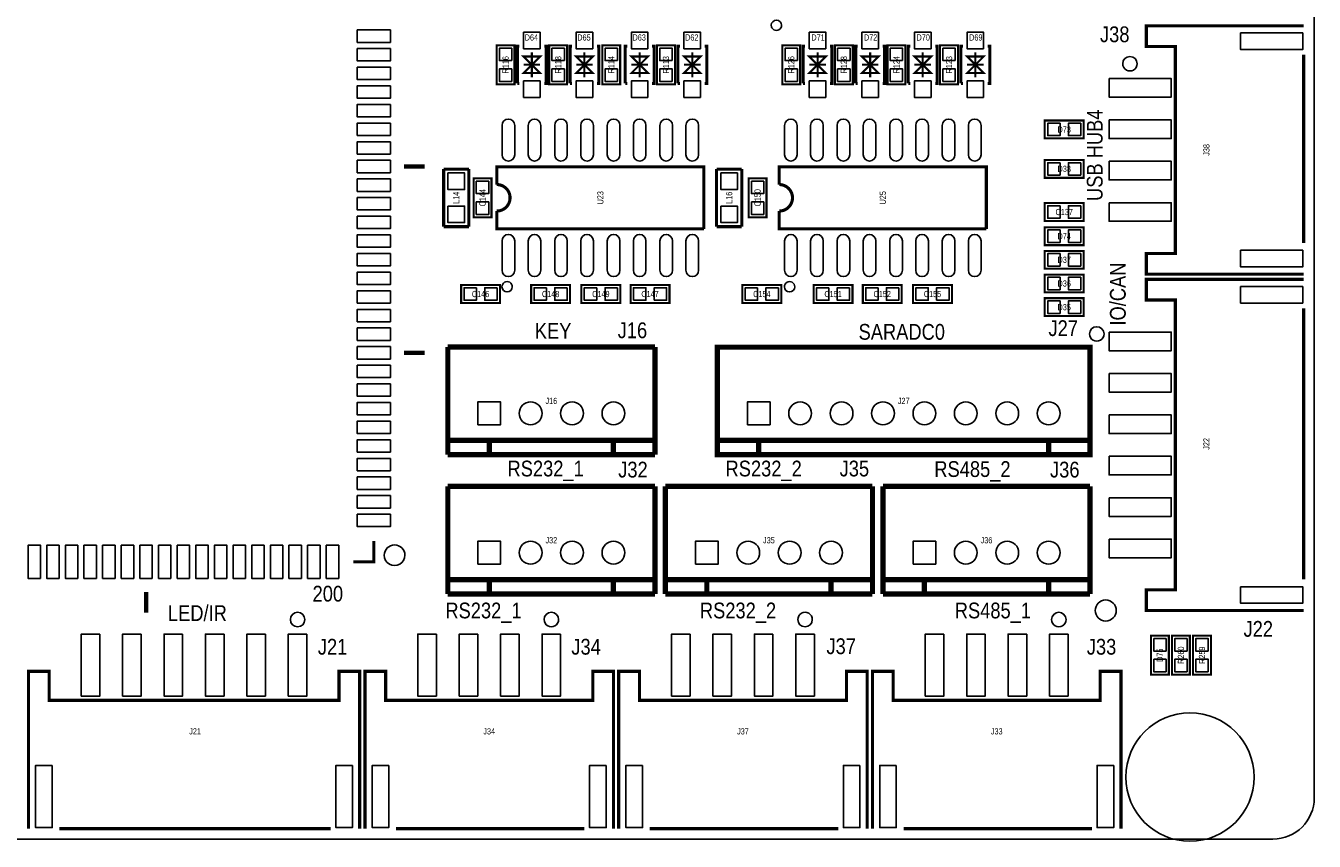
# Model space of a CAD drawing. Extents: x -1 to 129, y 0 to 82.
# Tile 4 of 7: x 67 to 129, y 0 to 39. Entities that reach past the tile are written whole.
import ezdxf
from ezdxf.enums import TextEntityAlignment as Align

# ---------------------------------------------------------------- set-up
doc = ezdxf.new("R2010")
doc.units = 0
for name, color, linetype in [('BG_OUTLINE', 3, 'CONTINUOUS'), ('BG_SILKSCREEN_TOP', 7, 'CONTINUOUS'), ('PG_SILKSCREEN_TOP', 253, 'CONTINUOUS'), ('PIN_TOP', 92, 'CONTINUOUS'), ('RD_SILKSCREEN_TOP', 7, 'CONTINUOUS')]:
    doc.layers.add(name, color=color, linetype=linetype)

msp = doc.modelspace()

# ---------------------------------------------------------------- linework, layer by layer
at = {"layer": 'BG_OUTLINE'}
msp.add_lwpolyline([(1.999996, 78.999994), (24.356873, 78.999994), (24.356873, 70.199987), (38.35687, 70.199987), (38.35687, 78.999994), (127.499999, 78.999994, -0.414213), (129.499995, 76.999998), (129.499995, 1.999996, -0.414212), (127.499999, 0), (1.999996, 0, -0.414212), (0, 1.999996), (0, 76.999998, -0.414213)], format="xyb", close=True, dxfattribs=at)
for points in [[(38.35687, 78.999994), (127.499999, 78.999994, -0.414213), (129.499995, 76.999998), (129.499995, 1.999996)], [(129.499995, 1.999996, -0.414212), (127.499999, 0), (1.999996, 0)]]:
    msp.add_lwpolyline(points, format="xyb", dxfattribs=at)
at = {"layer": 'PG_SILKSCREEN_TOP'}
for points in [[(103.776983, 39.321003, 1), (103.277005, 39.320997, 1)], [(120.952006, 37.465, 1), (120.251989, 37.464984, 1)], [(90.77419, 26.688009, 1), (90.274198, 26.687991, 1)], [(104.41399, 26.688009, 1), (103.913998, 26.687991, 1)], [(119.349012, 24.4094, 1), (118.648995, 24.409384, 1)], [(85.589999, 13.716, 1), (84.590003, 13.716013, 1)], [(80.754017, 10.610012, 1), (80.05401, 10.609988, 1)], [(93.008018, 10.610012, 1), (92.308009, 10.609988, 1)], [(105.26202, 10.610012, 1), (104.562009, 10.609988, 1)], [(117.515996, 10.610012, 1), (116.815982, 10.609988, 1)]]:
    msp.add_lwpolyline(points, format="xyb", close=True, dxfattribs=at)
for points, const_width in [([(128.992122, 39.301903), (121.392112, 39.301903), (121.392112, 38.301905), (122.792109, 38.301905), (122.792109, 28.301899), (121.392112, 28.301899), (121.392112, 27.301901), (128.992122, 27.301901)], 0.150012), ([(90.015289, 36.4744), (90.015289, 38.354), (90.878889, 38.354), (90.878889, 36.4744), (90.015289, 36.4744)], 0.1016), ([(91.01709, 36.514202), (91.01709, 38.314198), (91.11709, 38.314198)], 0.150012), ([(91.717089, 36.814201), (91.717089, 38.014199)], 0.1), ([(92.317087, 36.514202), (92.417087, 36.514202), (92.417087, 38.314198), (92.317087, 38.314198)], 0.150012), ([(92.555289, 36.4744), (92.555289, 38.354), (93.418889, 38.354), (93.418889, 36.4744), (92.555289, 36.4744)], 0.1016), ([(93.55709, 36.514202), (93.55709, 38.314198), (93.65709, 38.314198)], 0.150012), ([(94.257089, 36.814201), (94.257089, 38.014199)], 0.1), ([(94.857087, 36.514202), (94.957087, 36.514202), (94.957087, 38.314198), (94.857087, 38.314198)], 0.150012), ([(95.120689, 36.4744), (95.120689, 38.354), (95.984289, 38.354), (95.984289, 36.4744), (95.120689, 36.4744)], 0.1016), ([(96.22409, 36.514202), (96.22409, 38.314198), (96.32409, 38.314198)], 0.150012), ([(96.924089, 36.814201), (96.924089, 38.014199)], 0.1), ([(97.524087, 36.514202), (97.624087, 36.514202), (97.624087, 38.314198), (97.524087, 38.314198)], 0.150012), ([(97.762289, 36.4744), (97.762289, 38.354), (98.625889, 38.354), (98.625889, 36.4744), (97.762289, 36.4744)], 0.1016), ([(98.76409, 36.514202), (98.76409, 38.314198), (98.86409, 38.314198)], 0.150012), ([(99.464089, 36.814201), (99.464089, 38.014199)], 0.1), ([(100.064087, 36.514202), (100.164087, 36.514202), (100.164087, 38.314198), (100.064087, 38.314198)], 0.150012), ([(103.812594, 36.4744), (103.812594, 38.354), (104.676194, 38.354), (104.676194, 36.4744), (103.812594, 36.4744)], 0.1016), ([(104.814395, 36.514202), (104.814395, 38.314198), (104.914395, 38.314198)], 0.150012), ([(105.514394, 36.814201), (105.514394, 38.014199)], 0.1), ([(106.114393, 36.514202), (106.214393, 36.514202), (106.214393, 38.314198), (106.114393, 38.314198)], 0.150012), ([(106.352594, 36.4744), (106.352594, 38.354), (107.216194, 38.354), (107.216194, 36.4744), (106.352594, 36.4744)], 0.1016), ([(107.354395, 36.514202), (107.354395, 38.314198), (107.454395, 38.314198)], 0.150012), ([(108.054394, 36.814201), (108.054394, 38.014199)], 0.1), ([(108.654393, 36.514202), (108.754393, 36.514202), (108.754393, 38.314198), (108.654393, 38.314198)], 0.150012), ([(108.892594, 36.4744), (108.892594, 38.354), (109.756194, 38.354), (109.756194, 36.4744), (108.892594, 36.4744)], 0.1016), ([(109.894395, 36.514176), (109.894395, 38.314198), (109.994395, 38.314198)], 0.150012), ([(110.594394, 36.814176), (110.594394, 38.014199)], 0.1), ([(111.194393, 36.514176), (111.294393, 36.514176), (111.294393, 38.314198), (111.194393, 38.314198)], 0.150012), ([(111.432594, 36.4744), (111.432594, 38.354), (112.296194, 38.354), (112.296194, 36.4744), (111.432594, 36.4744)], 0.1016), ([(112.434395, 36.514202), (112.434395, 38.314198), (112.534395, 38.314198)], 0.150012), ([(113.134394, 36.814201), (113.134394, 38.014199)], 0.1), ([(113.734393, 36.514202), (113.834393, 36.514202), (113.834393, 38.314198), (113.734393, 38.314198)], 0.150012), ([(128.992122, 37.901905), (128.992122, 28.801898)], 0.150012), ([(91.717089, 37.4142), (92.117088, 37.014201), (91.317089, 37.014201), (91.717089, 37.4142), (91.317089, 37.814199), (92.117088, 37.814199), (91.717089, 37.4142)], 0.1), ([(92.117088, 37.4142), (91.317089, 37.4142)], 0.1), ([(94.257089, 37.4142), (94.657088, 37.014201), (93.857089, 37.014201), (94.257089, 37.4142), (93.857089, 37.814199), (94.657088, 37.814199), (94.257089, 37.4142)], 0.1), ([(94.657088, 37.4142), (93.857089, 37.4142)], 0.1), ([(96.924089, 37.4142), (97.324088, 37.014201), (96.524089, 37.014201), (96.924089, 37.4142), (96.524089, 37.814199), (97.324088, 37.814199), (96.924089, 37.4142)], 0.1), ([(97.324088, 37.4142), (96.524089, 37.4142)], 0.1), ([(99.464089, 37.4142), (99.864088, 37.014201), (99.064089, 37.014201), (99.464089, 37.4142), (99.064089, 37.814199), (99.864088, 37.814199), (99.464089, 37.4142)], 0.1), ([(99.864088, 37.4142), (99.064089, 37.4142)], 0.1), ([(105.514394, 37.4142), (105.914393, 37.014201), (105.114395, 37.014201), (105.514394, 37.4142), (105.114395, 37.814199), (105.914393, 37.814199), (105.514394, 37.4142)], 0.1), ([(105.914393, 37.4142), (105.114395, 37.4142)], 0.1), ([(108.054394, 37.4142), (108.454393, 37.014201), (107.654395, 37.014201), (108.054394, 37.4142), (107.654395, 37.814199), (108.454393, 37.814199), (108.054394, 37.4142)], 0.1), ([(108.454393, 37.4142), (107.654395, 37.4142)], 0.1), ([(110.594394, 37.414175), (110.994393, 37.014175), (110.194395, 37.014175), (110.594394, 37.414175), (110.194395, 37.814199), (110.994393, 37.814199), (110.594394, 37.414175)], 0.1), ([(110.994393, 37.414175), (110.194395, 37.414175)], 0.1), ([(113.134394, 37.4142), (113.534393, 37.014201), (112.734395, 37.014201), (113.134394, 37.4142), (112.734395, 37.814199), (113.534393, 37.814199), (113.134394, 37.4142)], 0.1), ([(113.534393, 37.4142), (112.734395, 37.4142)], 0.1), ([(91.01709, 36.514202), (91.11709, 36.514202)], 0.150012), ([(93.55709, 36.514202), (93.65709, 36.514202)], 0.150012), ([(96.22409, 36.514202), (96.32409, 36.514202)], 0.150012), ([(98.76409, 36.514202), (98.86409, 36.514202)], 0.150012), ([(104.814395, 36.514202), (104.914395, 36.514202)], 0.150012), ([(107.354395, 36.514202), (107.454395, 36.514202)], 0.150012), ([(109.894395, 36.514176), (109.994395, 36.514176)], 0.150012), ([(112.434395, 36.514202), (112.534395, 36.514202)], 0.150012), ([(118.366794, 33.8582), (116.487194, 33.8582), (116.487194, 34.7218), (118.366794, 34.7218), (118.366794, 33.8582)], 0.1016), ([(85.538996, 32.498995), (86.538994, 32.498995)], 0.2), ([(87.454994, 29.591), (87.454994, 32.3723)], 0.1524), ([(87.454994, 32.3723), (88.674194, 32.3723)], 0.1524), ([(88.674194, 32.3723), (88.674194, 29.591)], 0.1524), ([(100.6348, 29.591), (100.6348, 32.3723)], 0.1524), ([(100.6348, 32.3723), (101.854, 32.3723)], 0.1524), ([(101.854, 32.3723), (101.854, 29.591)], 0.1524), ([(118.366794, 31.9532), (116.487194, 31.9532), (116.487194, 32.8168), (118.366794, 32.8168), (118.366794, 31.9532)], 0.1016), ([(89.766394, 31.9278), (89.766394, 30.0482), (88.902794, 30.0482), (88.902794, 31.9278), (89.766394, 31.9278)], 0.1016), ([(103.0478, 31.9278), (103.0478, 30.0482), (102.1842, 30.0482), (102.1842, 31.9278), (103.0478, 31.9278)], 0.1016), ([(118.366794, 29.870095), (116.487194, 29.870095), (116.487194, 30.733695), (118.366794, 30.733695), (118.366794, 29.870095)], 0.1016), ([(90.024204, 29.988002), (90.024204, 29.488003), (100.024184, 29.488003)], 0.150012), ([(103.664004, 29.988002), (103.664004, 29.488003), (113.663984, 29.488003)], 0.150012), ([(88.674194, 29.591), (87.454994, 29.591)], 0.1524), ([(101.854, 29.591), (100.6348, 29.591)], 0.1524), ([(118.366794, 28.702), (116.487194, 28.702), (116.487194, 29.5656), (118.366794, 29.5656), (118.366794, 28.702)], 0.1016), ([(118.366794, 27.559), (116.487194, 27.559), (116.487194, 28.4226), (118.366794, 28.4226), (118.366794, 27.559)], 0.1016), ([(90.180897, 25.908), (88.301297, 25.908), (88.301297, 26.7716), (90.180897, 26.7716), (90.180897, 25.908)], 0.1016), ([(93.564202, 25.908), (91.684602, 25.908), (91.684602, 26.7716), (93.564202, 26.7716), (93.564202, 25.908)], 0.1016), ([(95.989394, 25.908), (94.109794, 25.908), (94.109794, 26.7716), (95.989394, 26.7716), (95.989394, 25.908)], 0.1016), ([(96.484186, 26.7716), (98.363786, 26.7716), (98.363786, 25.908), (96.484186, 25.908), (96.484186, 26.7716)], 0.1016), ([(103.761794, 25.908), (101.882194, 25.908), (101.882194, 26.7716), (103.761794, 26.7716), (103.761794, 25.908)], 0.1016), ([(107.204002, 25.908), (105.324402, 25.908), (105.324402, 26.7716), (107.204002, 26.7716), (107.204002, 25.908)], 0.1016), ([(109.578394, 25.908), (107.698794, 25.908), (107.698794, 26.7716), (109.578394, 26.7716), (109.578394, 25.908)], 0.1016), ([(110.123986, 26.7716), (112.003586, 26.7716), (112.003586, 25.908), (110.123986, 25.908), (110.123986, 26.7716)], 0.1016), ([(118.366794, 26.416), (116.487194, 26.416), (116.487194, 27.2796), (118.366794, 27.2796), (118.366794, 26.416)], 0.1016), ([(128.992122, 27.047901), (121.392112, 27.047901), (121.392112, 26.047903), (122.792109, 26.047903), (122.792109, 12.047906), (121.392112, 12.047906), (121.392112, 11.047908), (128.992122, 11.047908)], 0.150012), ([(118.366794, 25.273), (116.487194, 25.273), (116.487194, 26.1366), (118.366794, 26.1366), (118.366794, 25.273)], 0.1016), ([(128.992122, 25.647904), (128.992122, 12.547905)], 0.150012), ([(87.658042, 23.773892), (87.658042, 18.574004)], 0.254), ([(97.658022, 23.773892), (87.658042, 23.773892)], 0.254), ([(97.658022, 23.773892), (97.658022, 18.574004)], 0.254), ([(85.538996, 23.498988), (86.538994, 23.498988)], 0.2), ([(87.658042, 19.274003), (97.658022, 19.274003)], 0.254), ([(89.658038, 19.274003), (89.658038, 18.574004)], 0.254), ([(95.658026, 19.274003), (95.658026, 18.574004)], 0.254), ([(116.674036, 19.274003), (100.674018, 19.274003)], 0.250012), ([(102.674014, 19.274003), (102.674014, 18.574004)], 0.254), ([(87.658042, 18.574004), (97.658022, 18.574004)], 0.254), ([(87.658016, 17.042892), (87.658016, 11.843004)], 0.254), ([(97.658022, 17.042892), (87.658016, 17.042892)], 0.254), ([(97.658022, 17.042892), (97.658022, 11.843004)], 0.254), ([(98.166022, 17.042892), (98.166022, 11.843004)], 0.254), ([(108.166027, 17.042892), (98.166022, 17.042892)], 0.254), ([(108.166027, 17.042892), (108.166027, 11.843004)], 0.254), ([(108.674027, 17.042892), (108.674027, 11.843004)], 0.254), ([(118.674032, 17.042892), (108.674027, 17.042892)], 0.254), ([(118.674032, 17.042892), (118.674032, 11.843004)], 0.254), ([(84.088986, 14.399006), (84.088986, 13.399008), (83.088988, 13.399008)], 0.150012), ([(87.658016, 12.543003), (97.658022, 12.543003)], 0.254), ([(89.658038, 12.543003), (89.658038, 11.843004)], 0.254), ([(95.658026, 12.543003), (95.658026, 11.843004)], 0.254), ([(98.166022, 12.543003), (108.166027, 12.543003)], 0.254), ([(100.166043, 12.543003), (100.166043, 11.843004)], 0.254), ([(106.166031, 12.543003), (106.166031, 11.843004)], 0.254), ([(108.674027, 12.543003), (118.674032, 12.543003)], 0.254), ([(110.674023, 12.543003), (110.674023, 11.843004)], 0.254), ([(116.674036, 12.543003), (116.674036, 11.843004)], 0.254), ([(73.089008, 11.948998), (73.089008, 10.949)], 0.2), ([(87.658016, 11.843004), (97.658022, 11.843004)], 0.254), ([(98.166022, 11.843004), (108.166027, 11.843004)], 0.254), ([(108.674027, 11.843004), (118.674032, 11.843004)], 0.254), ([(122.4788, 9.8298), (122.4788, 7.9502), (121.6152, 7.9502), (121.6152, 9.8298), (122.4788, 9.8298)], 0.1016), ([(122.6312, 7.9502), (122.6312, 9.8298), (123.4948, 9.8298), (123.4948, 7.9502), (122.6312, 7.9502)], 0.1016), ([(123.6472, 7.9502), (123.6472, 9.8298), (124.5108, 9.8298), (124.5108, 7.9502), (123.6472, 7.9502)], 0.1016), ([(83.404024, 0.510007), (83.404024, 8.109991), (82.404001, 8.109991), (82.404001, 6.709994), (68.404003, 6.709994), (68.404003, 8.109991), (67.404005, 8.109991), (67.404005, 0.510007)], 0.150012), ([(95.658026, 0.510007), (95.658026, 8.109991), (94.658002, 8.109991), (94.658002, 6.709994), (84.658022, 6.709994), (84.658022, 8.109991), (83.658024, 8.109991), (83.658024, 0.510007)], 0.150012), ([(107.912002, 0.510007), (107.912002, 8.109991), (106.912004, 8.109991), (106.912004, 6.709994), (96.912024, 6.709994), (96.912024, 8.109991), (95.912026, 8.109991), (95.912026, 0.510007)], 0.150012), ([(120.165978, 0.510007), (120.165978, 8.109991), (119.16598, 8.109991), (119.16598, 6.709994), (109.166, 6.709994), (109.166, 8.109991), (108.166002, 8.109991), (108.166002, 0.510007)], 0.150012), ([(82.004002, 0.510007), (68.904002, 0.510007)], 0.150012), ([(94.258003, 0.510007), (85.158021, 0.510007)], 0.150012), ([(106.512004, 0.510007), (97.412023, 0.510007)], 0.150012), ([(118.76598, 0.510007), (109.665999, 0.510007)], 0.150012)]:
    msp.add_lwpolyline(points, dxfattribs=dict(at, const_width=const_width))
at = {"layer": 'PG_SILKSCREEN_TOP', "const_width": 0.150012}
for points in [[(100.024184, 29.488003), (100.024184, 32.487997), (90.024204, 32.487997), (90.024204, 31.628105, -0.999984), (90.024204, 30.347895), (90.024204, 29.988002)], [(113.663984, 29.488003), (113.663984, 32.487997), (103.664004, 32.487997), (103.664004, 31.628105, -0.999984), (103.664004, 30.347895), (103.664004, 29.988002)]]:
    msp.add_lwpolyline(points, format="xyb", dxfattribs=at)
at = {"layer": 'PG_SILKSCREEN_TOP'}
for points in [[(100.674018, 23.773892, 0.254, 0.254, 0), (100.674018, 18.574004, 0.250012, 0.250012, 0), (118.674032, 18.574004, 0.254, 0.254, 0), (118.674032, 23.773892, 0.250012, 0.250012, 0), (100.674018, 23.773892, 0.250012, 0.250012, 0)], [(116.674036, 18.574004, 0.254, 0.254, 0), (116.674036, 19.274003, 0.250012, 0.250012, 0), (118.674032, 19.274003, 0.250012, 0.250012, 0)]]:
    msp.add_lwpolyline(points, format="xyseb", dxfattribs=at)
at = {"layer": 'PIN_TOP'}
for points in [[(84.888883, 39.099007), (84.888883, 38.499009), (83.288886, 38.499009), (83.288886, 39.099007)], [(92.117139, 38.189154), (91.317039, 38.189154), (91.317039, 38.989254), (92.117139, 38.989254)], [(94.657139, 38.189154), (93.857039, 38.189154), (93.857039, 38.989254), (94.657139, 38.989254)], [(97.324139, 38.189154), (96.524039, 38.189154), (96.524039, 38.989254), (97.324139, 38.989254)], [(99.864139, 38.189154), (99.064039, 38.189154), (99.064039, 38.989254), (99.864139, 38.989254)], [(105.914444, 38.189154), (105.114344, 38.189154), (105.114344, 38.989254), (105.914444, 38.989254)], [(108.454444, 38.189154), (107.654344, 38.189154), (107.654344, 38.989254), (108.454444, 38.989254)], [(110.994444, 38.189129), (110.194344, 38.189129), (110.194344, 38.989229), (110.994444, 38.989229)], [(113.534444, 38.189154), (112.734344, 38.189154), (112.734344, 38.989254), (113.534444, 38.989254)], [(125.942141, 38.951941), (128.942135, 38.951941), (128.942135, 38.151841), (125.942141, 38.151841)], [(84.888883, 38.199009), (84.888883, 37.59901), (83.288886, 37.59901), (83.288886, 38.199009)], [(90.746783, 37.614403), (90.147394, 37.614403), (90.147394, 38.213792), (90.746783, 38.213792)], [(93.286783, 37.614403), (92.687394, 37.614403), (92.687394, 38.213792), (93.286783, 38.213792)], [(95.852183, 37.614403), (95.252794, 37.614403), (95.252794, 38.213792), (95.852183, 38.213792)], [(98.493783, 37.614403), (97.894394, 37.614403), (97.894394, 38.213792), (98.493783, 38.213792)], [(104.544089, 37.614403), (103.944699, 37.614403), (103.944699, 38.213792), (104.544089, 38.213792)], [(107.084089, 37.614403), (106.484699, 37.614403), (106.484699, 38.213792), (107.084089, 38.213792)], [(109.624089, 37.614403), (109.024699, 37.614403), (109.024699, 38.213792), (109.624089, 38.213792)], [(112.164089, 37.614403), (111.564699, 37.614403), (111.564699, 38.213792), (112.164089, 38.213792)], [(84.888883, 37.298986), (84.888883, 36.698987), (83.288886, 36.698987), (83.288886, 37.298986)], [(90.746783, 36.614608), (90.147394, 36.614608), (90.147394, 37.213997), (90.746783, 37.213997)], [(93.286783, 36.614608), (92.687394, 36.614608), (92.687394, 37.213997), (93.286783, 37.213997)], [(95.852183, 36.614608), (95.252794, 36.614608), (95.252794, 37.213997), (95.852183, 37.213997)], [(98.493783, 36.614608), (97.894394, 36.614608), (97.894394, 37.213997), (98.493783, 37.213997)], [(104.544089, 36.614608), (103.944699, 36.614608), (103.944699, 37.213997), (104.544089, 37.213997)], [(107.084089, 36.614608), (106.484699, 36.614608), (106.484699, 37.213997), (107.084089, 37.213997)], [(109.624089, 36.614608), (109.024699, 36.614608), (109.024699, 37.213997), (109.624089, 37.213997)], [(112.164089, 36.614608), (111.564699, 36.614608), (111.564699, 37.213997), (112.164089, 37.213997)], [(119.592141, 36.751831), (122.592135, 36.751831), (122.592135, 35.851935), (119.592141, 35.851935)], [(84.888883, 36.398987), (84.888883, 35.798989), (83.288886, 35.798989), (83.288886, 36.398987)], [(92.117139, 35.839146), (91.317039, 35.839146), (91.317039, 36.639246), (92.117139, 36.639246)], [(94.657139, 35.839146), (93.857039, 35.839146), (93.857039, 36.639246), (94.657139, 36.639246)], [(97.324139, 35.839146), (96.524039, 35.839146), (96.524039, 36.639246), (97.324139, 36.639246)], [(99.864139, 35.839146), (99.064039, 35.839146), (99.064039, 36.639246), (99.864139, 36.639246)], [(105.914444, 35.839146), (105.114344, 35.839146), (105.114344, 36.639246), (105.914444, 36.639246)], [(108.454444, 35.839146), (107.654344, 35.839146), (107.654344, 36.639246), (108.454444, 36.639246)], [(110.994444, 35.839121), (110.194344, 35.839121), (110.194344, 36.639221), (110.994444, 36.639221)], [(113.534444, 35.839146), (112.734344, 35.839146), (112.734344, 36.639246), (113.534444, 36.639246)], [(84.888883, 35.498989), (84.888883, 34.89899), (83.288886, 34.89899), (83.288886, 35.498989)], [(84.888883, 34.598991), (84.888883, 33.998992), (83.288886, 33.998992), (83.288886, 34.598991)], [(117.226791, 34.589695), (117.226791, 33.990305), (116.627402, 33.990305), (116.627402, 34.589695)], [(118.226586, 34.589695), (118.226586, 33.990305), (117.627197, 33.990305), (117.627197, 34.589695)], [(119.592141, 34.751835), (122.592135, 34.751835), (122.592135, 33.851939), (119.592141, 33.851939)], [(84.888883, 33.698993), (84.888883, 33.098994), (83.288886, 33.098994), (83.288886, 33.698993)], [(84.888883, 32.798995), (84.888883, 32.198996), (83.288886, 32.198996), (83.288886, 32.798995)], [(117.226791, 32.684695), (117.226791, 32.085305), (116.627402, 32.085305), (116.627402, 32.684695)], [(118.226586, 32.684695), (118.226586, 32.085305), (117.627197, 32.085305), (117.627197, 32.684695)], [(119.592141, 32.75184), (122.592135, 32.75184), (122.592135, 31.851943), (119.592141, 31.851943)], [(84.888883, 31.898996), (84.888883, 31.298998), (83.288886, 31.298998), (83.288886, 31.898996)], [(87.664544, 32.18815), (88.464644, 32.18815), (88.464644, 31.38805), (87.664544, 31.38805)], [(89.034899, 31.787592), (89.634289, 31.787592), (89.634289, 31.188203), (89.034899, 31.188203)], [(100.84435, 32.18815), (101.64445, 32.18815), (101.64445, 31.38805), (100.84435, 31.38805)], [(102.316305, 31.787592), (102.915695, 31.787592), (102.915695, 31.188203), (102.316305, 31.188203)], [(84.888883, 30.998998), (84.888883, 30.398999), (83.288886, 30.398999), (83.288886, 30.998998)], [(87.664544, 30.58795), (88.464644, 30.58795), (88.464644, 29.78785), (87.664544, 29.78785)], [(89.034899, 30.787797), (89.634289, 30.787797), (89.634289, 30.188408), (89.034899, 30.188408)], [(100.84435, 30.58795), (101.64445, 30.58795), (101.64445, 29.78785), (100.84435, 29.78785)], [(102.316305, 30.787797), (102.915695, 30.787797), (102.915695, 30.188408), (102.316305, 30.188408)], [(117.226791, 30.60159), (117.226791, 30.002201), (116.627402, 30.002201), (116.627402, 30.60159)], [(118.226586, 30.60159), (118.226586, 30.002201), (117.627197, 30.002201), (117.627197, 30.60159)], [(119.592141, 30.751844), (122.592135, 30.751844), (122.592135, 29.851947), (119.592141, 29.851947)], [(84.888883, 30.099), (84.888883, 29.499001), (83.288886, 29.499001), (83.288886, 30.099)], [(117.226791, 29.433495), (117.226791, 28.834105), (116.627402, 28.834105), (116.627402, 29.433495)], [(118.226586, 29.433495), (118.226586, 28.834105), (117.627197, 28.834105), (117.627197, 29.433495)], [(84.888883, 29.199002), (84.888883, 28.599003), (83.288886, 28.599003), (83.288886, 29.199002)], [(84.888883, 28.299004), (84.888883, 27.699005), (83.288886, 27.699005), (83.288886, 28.299004)], [(117.226791, 28.290495), (117.226791, 27.691105), (116.627402, 27.691105), (116.627402, 28.290495)], [(118.226586, 28.290495), (118.226586, 27.691105), (117.627197, 27.691105), (117.627197, 28.290495)], [(125.942141, 28.451937), (128.942135, 28.451937), (128.942135, 27.651837), (125.942141, 27.651837)], [(84.888883, 27.399005), (84.888883, 26.799007), (83.288886, 26.799007), (83.288886, 27.399005)], [(117.226791, 27.147495), (117.226791, 26.548105), (116.627402, 26.548105), (116.627402, 27.147495)], [(118.226586, 27.147495), (118.226586, 26.548105), (117.627197, 26.548105), (117.627197, 27.147495)], [(84.888883, 26.499007), (84.888883, 25.899008), (83.288886, 25.899008), (83.288886, 26.499007)], [(89.040894, 26.639495), (89.040894, 26.040105), (88.441505, 26.040105), (88.441505, 26.639495)], [(90.040689, 26.639495), (90.040689, 26.040105), (89.441299, 26.040105), (89.441299, 26.639495)], [(92.424199, 26.639495), (92.424199, 26.040105), (91.82481, 26.040105), (91.82481, 26.639495)], [(93.423994, 26.639495), (93.423994, 26.040105), (92.824605, 26.040105), (92.824605, 26.639495)], [(94.849391, 26.639495), (94.849391, 26.040105), (94.250002, 26.040105), (94.250002, 26.639495)], [(95.849186, 26.639495), (95.849186, 26.040105), (95.249797, 26.040105), (95.249797, 26.639495)], [(96.624394, 26.040105), (96.624394, 26.639495), (97.223783, 26.639495), (97.223783, 26.040105)], [(97.624189, 26.040105), (97.624189, 26.639495), (98.223578, 26.639495), (98.223578, 26.040105)], [(102.621791, 26.639495), (102.621791, 26.040105), (102.022402, 26.040105), (102.022402, 26.639495)], [(103.621586, 26.639495), (103.621586, 26.040105), (103.022197, 26.040105), (103.022197, 26.639495)], [(106.063999, 26.639495), (106.063999, 26.040105), (105.46461, 26.040105), (105.46461, 26.639495)], [(107.063794, 26.639495), (107.063794, 26.040105), (106.464405, 26.040105), (106.464405, 26.639495)], [(108.438391, 26.639495), (108.438391, 26.040105), (107.839002, 26.040105), (107.839002, 26.639495)], [(109.438186, 26.639495), (109.438186, 26.040105), (108.838797, 26.040105), (108.838797, 26.639495)], [(110.264194, 26.040105), (110.264194, 26.639495), (110.863583, 26.639495), (110.863583, 26.040105)], [(111.263989, 26.040105), (111.263989, 26.639495), (111.863378, 26.639495), (111.863378, 26.040105)], [(125.942141, 26.69794), (128.942135, 26.69794), (128.942135, 25.89784), (125.942141, 25.89784)], [(84.888883, 25.599009), (84.888883, 24.99901), (83.288886, 24.99901), (83.288886, 25.599009)], [(117.226791, 26.004495), (117.226791, 25.405105), (116.627402, 25.405105), (116.627402, 26.004495)], [(118.226586, 26.004495), (118.226586, 25.405105), (117.627197, 25.405105), (117.627197, 26.004495)], [(84.888883, 24.698985), (84.888883, 24.098987), (83.288886, 24.098987), (83.288886, 24.698985)], [(119.592141, 24.49783), (122.592135, 24.49783), (122.592135, 23.597934), (119.592141, 23.597934)], [(84.888883, 23.798987), (84.888883, 23.198988), (83.288886, 23.198988), (83.288886, 23.798987)], [(84.888883, 22.898989), (84.888883, 22.29899), (83.288886, 22.29899), (83.288886, 22.898989)], [(119.592141, 22.497834), (122.592135, 22.497834), (122.592135, 21.597938), (119.592141, 21.597938)], [(84.888883, 21.998991), (84.888883, 21.398992), (83.288886, 21.398992), (83.288886, 21.998991)], [(84.888883, 21.098993), (84.888883, 20.498994), (83.288886, 20.498994), (83.288886, 21.098993)], [(89.107975, 20.023938), (89.107975, 21.124037), (90.208075, 21.124037), (90.208075, 20.023938)], [(102.123951, 20.023938), (102.123951, 21.124037), (103.224051, 21.124037), (103.224051, 20.023938)], [(84.888883, 20.198994), (84.888883, 19.598996), (83.288886, 19.598996), (83.288886, 20.198994)], [(119.592141, 20.497838), (122.592135, 20.497838), (122.592135, 19.597941), (119.592141, 19.597941)], [(84.888883, 19.298996), (84.888883, 18.698997), (83.288886, 18.698997), (83.288886, 19.298996)], [(84.888883, 18.398998), (84.888883, 17.798999), (83.288886, 17.798999), (83.288886, 18.398998)], [(119.592141, 18.497842), (122.592135, 18.497842), (122.592135, 17.597945), (119.592141, 17.597945)], [(84.888883, 17.499), (84.888883, 16.899001), (83.288886, 16.899001), (83.288886, 17.499)], [(84.888883, 16.599002), (84.888883, 15.999003), (83.288886, 15.999003), (83.288886, 16.599002)], [(119.592141, 16.497846), (122.592135, 16.497846), (122.592135, 15.597949), (119.592141, 15.597949)], [(84.888883, 15.699003), (84.888883, 15.099005), (83.288886, 15.099005), (83.288886, 15.699003)], [(89.107975, 13.292938), (89.107975, 14.393037), (90.208075, 14.393037), (90.208075, 13.292938)], [(99.615981, 13.292938), (99.615981, 14.393037), (100.71608, 14.393037), (100.71608, 13.292938)], [(110.123986, 13.292938), (110.123986, 14.393037), (111.224085, 14.393037), (111.224085, 13.292938)], [(119.592141, 14.49785), (122.592135, 14.49785), (122.592135, 13.597953), (119.592141, 13.597953)], [(67.988993, 12.599111), (67.388994, 12.599111), (67.388994, 14.199108), (67.988993, 14.199108)], [(68.888991, 12.599111), (68.288992, 12.599111), (68.288992, 14.199108), (68.888991, 14.199108)], [(69.788989, 12.599111), (69.18899, 12.599111), (69.18899, 14.199108), (69.788989, 14.199108)], [(70.688987, 12.599111), (70.088989, 12.599111), (70.088989, 14.199108), (70.688987, 14.199108)], [(71.588986, 12.599111), (70.988987, 12.599111), (70.988987, 14.199108), (71.588986, 14.199108)], [(72.488984, 12.599111), (71.888985, 12.599111), (71.888985, 14.199108), (72.488984, 14.199108)], [(73.389007, 12.599111), (72.789009, 12.599111), (72.789009, 14.199108), (73.389007, 14.199108)], [(74.289006, 12.599111), (73.689007, 12.599111), (73.689007, 14.199108), (74.289006, 14.199108)], [(75.189004, 12.599111), (74.589005, 12.599111), (74.589005, 14.199108), (75.189004, 14.199108)], [(76.089002, 12.599111), (75.489003, 12.599111), (75.489003, 14.199108), (76.089002, 14.199108)], [(76.989, 12.599111), (76.389001, 12.599111), (76.389001, 14.199108), (76.989, 14.199108)], [(77.888998, 12.599111), (77.289, 12.599111), (77.289, 14.199108), (77.888998, 14.199108)], [(78.788997, 12.599111), (78.188998, 12.599111), (78.188998, 14.199108), (78.788997, 14.199108)], [(79.688995, 12.599111), (79.088996, 12.599111), (79.088996, 14.199108), (79.688995, 14.199108)], [(80.588993, 12.599111), (79.988994, 12.599111), (79.988994, 14.199108), (80.588993, 14.199108)], [(81.488991, 12.599111), (80.888992, 12.599111), (80.888992, 14.199108), (81.488991, 14.199108)], [(82.388989, 12.599111), (81.788991, 12.599111), (81.788991, 14.199108), (82.388989, 14.199108)], [(125.942141, 12.197944), (128.942135, 12.197944), (128.942135, 11.397844), (125.942141, 11.397844)], [(70.853973, 9.909988), (70.853973, 6.909994), (69.954076, 6.909994), (69.954076, 9.909988)], [(72.853969, 9.909988), (72.853969, 6.909994), (71.954072, 6.909994), (71.954072, 9.909988)], [(74.853965, 9.909988), (74.853965, 6.909994), (73.954068, 6.909994), (73.954068, 9.909988)], [(76.853961, 9.909988), (76.853961, 6.909994), (75.954065, 6.909994), (75.954065, 9.909988)], [(78.853957, 9.909988), (78.853957, 6.909994), (77.95406, 6.909994), (77.95406, 9.909988)], [(80.853953, 9.909988), (80.853953, 6.909994), (79.954056, 6.909994), (79.954056, 9.909988)], [(87.107967, 9.909988), (87.107967, 6.909994), (86.20807, 6.909994), (86.20807, 9.909988)], [(89.107962, 9.909988), (89.107962, 6.909994), (88.208066, 6.909994), (88.208066, 9.909988)], [(91.107958, 9.909988), (91.107958, 6.909994), (90.208062, 6.909994), (90.208062, 9.909988)], [(93.107954, 9.909988), (93.107954, 6.909994), (92.208058, 6.909994), (92.208058, 9.909988)], [(99.361968, 9.909988), (99.361968, 6.909994), (98.462071, 6.909994), (98.462071, 9.909988)], [(101.361964, 9.909988), (101.361964, 6.909994), (100.462067, 6.909994), (100.462067, 9.909988)], [(103.36196, 9.909988), (103.36196, 6.909994), (102.462063, 6.909994), (102.462063, 9.909988)], [(105.361956, 9.909988), (105.361956, 6.909994), (104.462059, 6.909994), (104.462059, 9.909988)], [(111.615944, 9.909988), (111.615944, 6.909994), (110.716047, 6.909994), (110.716047, 9.909988)], [(113.61594, 9.909988), (113.61594, 6.909994), (112.716043, 6.909994), (112.716043, 9.909988)], [(115.615936, 9.909988), (115.615936, 6.909994), (114.716039, 6.909994), (114.716039, 9.909988)], [(117.615932, 9.909988), (117.615932, 6.909994), (116.716035, 6.909994), (116.716035, 9.909988)], [(121.747305, 9.689592), (122.346695, 9.689592), (122.346695, 9.090203), (121.747305, 9.090203)], [(123.362695, 9.090203), (122.763305, 9.090203), (122.763305, 9.689592), (123.362695, 9.689592)], [(124.378695, 9.090203), (123.779305, 9.090203), (123.779305, 9.689592), (124.378695, 9.689592)], [(121.747305, 8.689797), (122.346695, 8.689797), (122.346695, 8.090408), (121.747305, 8.090408)], [(123.362695, 8.090408), (122.763305, 8.090408), (122.763305, 8.689797), (123.362695, 8.689797)], [(124.378695, 8.090408), (123.779305, 8.090408), (123.779305, 8.689797), (124.378695, 8.689797)], [(68.554067, 3.559988), (68.554067, 0.559994), (67.753967, 0.559994), (67.753967, 3.559988)], [(83.054063, 3.559988), (83.054063, 0.559994), (82.253963, 0.559994), (82.253963, 3.559988)], [(84.80806, 3.559988), (84.80806, 0.559994), (84.00796, 0.559994), (84.00796, 3.559988)], [(95.308064, 3.559988), (95.308064, 0.559994), (94.507964, 0.559994), (94.507964, 3.559988)], [(97.062061, 3.559988), (97.062061, 0.559994), (96.261961, 0.559994), (96.261961, 3.559988)], [(107.562066, 3.559988), (107.562066, 0.559994), (106.761966, 0.559994), (106.761966, 3.559988)], [(109.316037, 3.559988), (109.316037, 0.559994), (108.515937, 0.559994), (108.515937, 3.559988)], [(119.816042, 3.559988), (119.816042, 0.559994), (119.015942, 0.559994), (119.015942, 3.559988)]]:
    msp.add_lwpolyline(points, close=True, dxfattribs=at)
for points in [[(90.889099, 34.488095), (90.889099, 33.065695, -1), (90.279499, 33.065695), (90.279499, 34.488095, -1)], [(92.148889, 34.488095), (92.148889, 33.065695, -1), (91.539289, 33.065695), (91.539289, 34.488095, -1)], [(93.429099, 34.488095), (93.429099, 33.065695, -1), (92.819499, 33.065695), (92.819499, 34.488095, -1)], [(94.688889, 34.488095), (94.688889, 33.065695, -1), (94.079289, 33.065695), (94.079289, 34.488095, -1)], [(95.969099, 34.488095), (95.969099, 33.065695, -1), (95.359499, 33.065695), (95.359499, 34.488095, -1)], [(97.228889, 34.488095), (97.228889, 33.065695, -1), (96.619289, 33.065695), (96.619289, 34.488095, -1)], [(98.509099, 34.488095), (98.509099, 33.065695, -1), (97.899499, 33.065695), (97.899499, 34.488095, -1)], [(99.768889, 34.488095), (99.768889, 33.065695, -1), (99.159289, 33.065695), (99.159289, 34.488095, -1)], [(104.528899, 34.488095), (104.528899, 33.065695, -1), (103.919299, 33.065695), (103.919299, 34.488095, -1)], [(105.788689, 34.488095), (105.788689, 33.065695, -1), (105.179089, 33.065695), (105.179089, 34.488095, -1)], [(107.068899, 34.488095), (107.068899, 33.065695, -1), (106.459299, 33.065695), (106.459299, 34.488095, -1)], [(108.328689, 34.488095), (108.328689, 33.065695, -1), (107.719089, 33.065695), (107.719089, 34.488095, -1)], [(109.608899, 34.488095), (109.608899, 33.065695, -1), (108.999299, 33.065695), (108.999299, 34.488095, -1)], [(110.868689, 34.488095), (110.868689, 33.065695, -1), (110.259089, 33.065695), (110.259089, 34.488095, -1)], [(112.148899, 34.488095), (112.148899, 33.065695, -1), (111.539299, 33.065695), (111.539299, 34.488095, -1)], [(113.408689, 34.488095), (113.408689, 33.065695, -1), (112.799089, 33.065695), (112.799089, 34.488095, -1)], [(90.889099, 28.910305), (90.889099, 27.487905, -1), (90.279499, 27.487905), (90.279499, 28.910305, -1)], [(92.148889, 28.910305), (92.148889, 27.487905, -1), (91.539289, 27.487905), (91.539289, 28.910305, -1)], [(93.429099, 28.910305), (93.429099, 27.487905, -1), (92.819499, 27.487905), (92.819499, 28.910305, -1)], [(94.688889, 28.910305), (94.688889, 27.487905, -1), (94.079289, 27.487905), (94.079289, 28.910305, -1)], [(95.969099, 28.910305), (95.969099, 27.487905, -1), (95.359499, 27.487905), (95.359499, 28.910305, -1)], [(97.228889, 28.910305), (97.228889, 27.487905, -1), (96.619289, 27.487905), (96.619289, 28.910305, -1)], [(98.509099, 28.910305), (98.509099, 27.487905, -1), (97.899499, 27.487905), (97.899499, 28.910305, -1)], [(99.768889, 28.910305), (99.768889, 27.487905, -1), (99.159289, 27.487905), (99.159289, 28.910305, -1)], [(104.528899, 28.910305), (104.528899, 27.487905, -1), (103.919299, 27.487905), (103.919299, 28.910305, -1)], [(105.788689, 28.910305), (105.788689, 27.487905, -1), (105.179089, 27.487905), (105.179089, 28.910305, -1)], [(107.068899, 28.910305), (107.068899, 27.487905, -1), (106.459299, 27.487905), (106.459299, 28.910305, -1)], [(108.328689, 28.910305), (108.328689, 27.487905, -1), (107.719089, 27.487905), (107.719089, 28.910305, -1)], [(109.608899, 28.910305), (109.608899, 27.487905, -1), (108.999299, 27.487905), (108.999299, 28.910305, -1)], [(110.868689, 28.910305), (110.868689, 27.487905, -1), (110.259089, 27.487905), (110.259089, 28.910305, -1)], [(112.148899, 28.910305), (112.148899, 27.487905, -1), (111.539299, 27.487905), (111.539299, 28.910305, -1)], [(113.408689, 28.910305), (113.408689, 27.487905, -1), (112.799089, 27.487905), (112.799089, 28.910305, -1)]]:
    msp.add_lwpolyline(points, format="xyb", close=True, dxfattribs=at)
for centre, radius in [((91.658034, 20.574), 0.55005), ((93.65803, 20.574), 0.55005), ((95.658026, 20.574), 0.55005), ((104.674035, 20.574), 0.55005), ((106.674031, 20.574), 0.55005), ((108.674027, 20.574), 0.55005), ((110.674023, 20.574), 0.55005), ((112.674019, 20.574), 0.55005), ((114.674015, 20.574), 0.55005), ((116.674036, 20.574), 0.55005), ((91.658034, 13.843), 0.55005), ((93.65803, 13.843), 0.55005), ((95.658026, 13.843), 0.55005), ((102.166039, 13.843), 0.55005), ((104.166035, 13.843), 0.55005), ((106.166031, 13.843), 0.55005), ((112.674044, 13.843), 0.55005), ((114.67404, 13.843), 0.55005), ((116.674036, 13.843), 0.55005), ((119.4308, 11.049), 0.508), ((123.500007, 2.999994), 3.099956)]:
    msp.add_circle(centre, radius, dxfattribs=at)

# ---------------------------------------------------------------- texts
at = {"layer": 'BG_SILKSCREEN_TOP', "width": 0.866667}
for s, p in [('J38', (119.154194, 38.5064)), ('KEY', (91.861894, 24.1808)), ('J16', (95.862394, 24.2062)), ('SARADC0', (107.495594, 24.13)), ('J27', (116.664994, 24.3078)), ('RS232_1', (90.541094, 17.526)), ('J32', (95.887794, 17.4752)), ('RS232_2', (101.069394, 17.526)), ('J35', (106.581194, 17.526)), ('RS485_2', (111.153194, 17.5006)), ('J36', (116.741194, 17.4752)), ('LED/IR', (74.1426, 10.541)), ('RS232_1', (87.5411, 10.668)), ('RS232_2', (99.831398, 10.668)), ('RS485_1', (112.141, 10.668)), ('J22', (126.0856, 9.779)), ('J21', (81.3816, 8.9154)), ('J34', (93.6244, 8.9154)), ('J37', (105.9434, 8.9408)), ('J33', (118.5164, 8.9154))]:
    msp.add_text(s, height=0.762, dxfattribs=at).set_placement(p)
for s, p in [('USB HUB4', (119.281194, 30.8356)), ('IO/CAN', (120.396, 24.8158))]:
    msp.add_text(s, height=0.762, rotation=90, dxfattribs=at).set_placement(p)
at = {"layer": 'PG_SILKSCREEN_TOP', "width": 0.866667}
msp.add_text('200', height=0.762, dxfattribs=at).set_placement((81.1276, 11.4808))
at = {"layer": 'RD_SILKSCREEN_TOP', "width": 0.700025}
for s, p in [('D64', (91.694, 38.584988)), ('D65', (94.234, 38.584988)), ('D63', (96.901, 38.584988)), ('D62', (99.441, 38.584988)), ('D71', (105.537, 38.584988)), ('D72', (108.077, 38.584988)), ('D70', (110.617, 38.584988)), ('D69', (113.157, 38.584988)), ('D73', (117.426994, 34.139988)), ('D38', (117.426994, 32.234988)), ('C137', (117.426994, 30.151883)), ('D74', (117.426994, 28.983788)), ('D37', (117.426994, 27.840788)), ('D36', (117.426994, 26.697788)), ('C146', (89.241097, 26.189788)), ('C148', (92.624402, 26.189788)), ('C149', (95.049594, 26.189788)), ('C147', (97.423986, 26.189788)), ('C154', (102.821994, 26.189788)), ('C151', (106.264202, 26.189788)), ('C152', (108.638594, 26.189788)), ('C155', (111.063786, 26.189788)), ('D35', (117.426994, 25.554788)), ('J16', (92.658032, 21.024012)), ('J27', (109.674025, 21.024012)), ('J32', (92.658032, 14.293012)), ('J35', (103.166012, 14.293012)), ('J36', (113.674042, 14.293012)), ('J21', (75.454002, 5.06001)), ('J34', (89.658038, 5.06001)), ('J37', (101.912014, 5.06001)), ('J33', (114.16599, 5.06001))]:
    msp.add_text(s, height=0.299999, dxfattribs=at).set_placement(p, align=Align.CENTER)
for s, p in [('R116', (90.597076, 37.414073)), ('R118', (93.137076, 37.414073)), ('R114', (95.702476, 37.414073)), ('R113', (98.344076, 37.414073)), ('R126', (104.394381, 37.414073)), ('R128', (106.934381, 37.414073)), ('R124', (109.474381, 37.414073)), ('R123', (112.014381, 37.414073)), ('J38', (124.442093, 33.301762)), ('L14', (88.214581, 30.987873)), ('C144', (89.484581, 30.987873)), ('U23', (95.174181, 30.987873)), ('L16', (101.394387, 30.987873)), ('C150', (102.765987, 30.987873)), ('U25', (108.813981, 30.987873)), ('J22', (124.442093, 19.097777)), ('D75', (122.196987, 8.889873)), ('R260', (123.212987, 8.889873)), ('R259', (124.228987, 8.889873))]:
    msp.add_text(s, height=0.299999, rotation=90, dxfattribs=at).set_placement(p, align=Align.CENTER)

doc.saveas('drawing.dxf')
